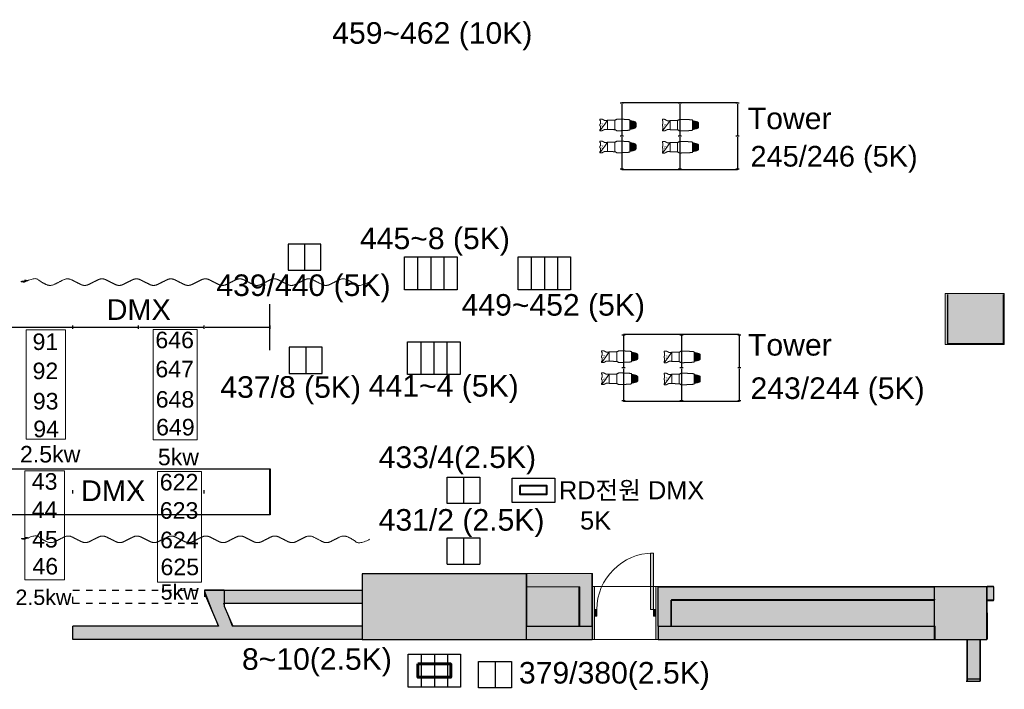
# Model space of a CAD drawing. Header units: millimetres. Extents: x -35700 to 37500, y -75689 to 43832.
# Tile 13 of 16: x 10188 to 25162, y -1532 to 8659. Entities that reach past the tile are written whole.
import ezdxf

# ---------------------------------------------------------------- set-up
doc = ezdxf.new("R2010")
doc.units = ezdxf.units.MM
doc.header["$LTSCALE"] = 250
doc.header["$PDMODE"] = 1
doc.header["$PDSIZE"] = -2
doc.linetypes.add('CENTER', pattern=[17, 15, -1, 0.00127, -0.99873])
doc.linetypes.add('HIDDEN', pattern=[0.8, 0.4, -0.4])
doc.layers.get('0').update_dxf_attribs({"lineweight": 25})
for name, color, linetype, lineweight in [('ASHADE', 7, 'Continuous', 25), ('BALCONY-1', 7, 'Continuous', 25), ('CI_SHEET', 7, 'Continuous', 25), ('CIR-N FLOOR', 7, 'Continuous', 25), ('DMX BOX', 7, 'Continuous', 25), ('Lighting-Incandescent', 7, 'Continuous', 5), ('None', 7, 'Continuous', 5), ('PROSENIUM ARCH', 7, 'Continuous', 25), ('채널', 7, 'Continuous', 25)]:
    doc.layers.add(name, color=color, linetype=linetype, lineweight=lineweight)
for name, color, linetype, lineweight, true_color in [('Ceiling-Main', 1, 'Continuous', 13, 0xff0000), ('NonPlot', 1, 'Continuous', 13, 0xff0000), ('NonPlot-Loci', 3, 'Continuous', 25, 0x00ff00), ('Sills', 1, 'Continuous', 13, 0xff0000), ('WAL', 9, 'Continuous', 25, 0x808080)]:
    doc.layers.add(name, color=color, linetype=linetype, lineweight=lineweight, true_color=true_color)
doc.styles.add('Arial', font='Arial')
doc.styles.add('Arial (bold)', font='Arial')

# ---------------------------------------------------------------- blocks, each defined once
blk = doc.blocks.new('A$C7AD42C26')
at = {"layer": 'CI_SHEET', "color": 7, "char_height": 252.1, "attachment_point": 1, "line_spacing_factor": 0.25, "style": 'Arial'}
for s, insert in [('43', (153, 1683)), ('44', (153, 1252)), ('45', (157, 803)), ('46', (163, 393))]:
    blk.add_mtext(s, dxfattribs=dict(at, insert=insert))
blk = doc.blocks.new('A$C12DD6020')
at = {"layer": 'CI_SHEET', "color": 7, "char_height": 252.1, "attachment_point": 1, "line_spacing_factor": 0.25, "style": 'Arial'}
for s, insert in [('622', (80, 1663)), ('623', (80, 1232)), ('624', (84, 784)), ('625', (91, 373))]:
    blk.add_mtext(s, dxfattribs=dict(at, insert=insert))
blk = doc.blocks.new('Light Instr ETC Source 4 Zoom 15-30deg 750W (2D)')
at = {"color": 255, "linetype": 'Continuous', "lineweight": 18, "transparency": 33554687}
blk.add_wipeout([(0, 334), (11, 334), (19, 327), (67, 327), (67, 331), (67, 332), (67, 332), (67, 333), (68, 333), (68, 334), (69, 334), (69, 334), (70, 334), (78, 334), (86, 334), (86, 334), (87, 334), (88, 334), (88, 333), (88, 333), (89, 332), (89, 332), (89, 331), (89, 318), (89, 308), (89, 306), (89, 304), (89, 303), (88, 301), (88, 300), (87, 298), (87, 297), (86, 296), (78, 281), (70, 266), (69, 265), (69, 263), (68, 262), (68, 260), (68, 259), (67, 257), (67, 256), (67, 254), (67, 240), (67, 221), (67, 221), (67, 220), (67, 220), (68, 220), (68, 219), (68, 219), (69, 219), (69, 219), (70, 219), (70, 219), (70, 219), (71, 218), (71, 218), (71, 218), (71, 217), (71, 217), (71, 162), (72, 108), (72, 108), (72, 107), (72, 106), (72, 105), (72, 104), (73, 104), (73, 103), (73, 102), (80, 90), (85, 81), (86, 79), (87, 78), (87, 76), (88, 75), (88, 73), (88, 71), (88, 69), (88, 68), (86, -8), (86, -23), (85, -37), (85, -50), (84, -62), (84, -72), (83, -82), (82, -90), (79, -118), (79, -118), (79, -119), (79, -119), (78, -120), (78, -120), (77, -120), (77, -121), (76, -121), (73, -121), (70, -121), (69, -121), (69, -121), (68, -121), (68, -121), (67, -122), (67, -122), (67, -123), (67, -123), (60, -151), (54, -180), (54, -180), (54, -180), (54, -180), (54, -181), (54, -181), (54, -181), (54, -181), (54, -181), (46, -201), (44, -204), (43, -207), (40, -209), (38, -211), (36, -213), (33, -214), (30, -214), (19, -215), (19, -215), (19, -215), (19, -215), (19, -215), (19, -215), (19, -215), (19, -215), (19, -215), (0, -215)], dxfattribs=at).dxf.layer = 'Lighting-Incandescent'
at = {"layer": 'Lighting-Incandescent', "color": 7, "linetype": 'Continuous', "lineweight": 18, "transparency": 33554687}
blk.add_rational_spline([(0, 334), (6, 334), (11, 334), (15, 330), (19, 327), (43, 327), (67, 327), (67, 329), (67, 331), (67, 334), (70, 334), (78, 334), (86, 334), (89, 334), (89, 331), (89, 319), (89, 308), (89, 301), (86, 296), (78, 281), (70, 266), (67, 260), (67, 254), (67, 237), (67, 221), (67, 219), (69, 219), (71, 219), (71, 217), (71, 163), (72, 108), (72, 105), (73, 102), (79, 91), (85, 81), (89, 75), (88, 68), (88, 38), (85, -59), (81, -104), (79, -118), (79, -121), (76, -121), (73, -121), (70, -121), (67, -121), (67, -123), (60, -152), (54, -180), (54, -181), (54, -181), (51, -189), (42, -213), (25, -215), (19, -215), (19, -215), (19, -215), (9, -215), (0, -215)], [1, 1, 1, 1, 1, 1, 1, 1, 1, 0.707066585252, 1, 1, 1, 0.707146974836, 1, 1, 1, 0.969867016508, 1, 1, 1, 0.969867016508, 1, 1, 1, 0.707106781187, 1, 0.708406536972, 1, 1, 1, 0.968171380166, 1, 1, 1, 0.964473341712, 1, 1, 1, 1, 1, 0.741812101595, 1, 1, 1, 0.781117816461, 1, 1, 1, 0.997959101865, 1, 1, 1, 1, 1, 0.998853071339, 1, 1, 1], degree=2, knots=[0, 0, 0, 0.011536, 0.011536, 0.022256, 0.022256, 0.070031, 0.070031, 0.07443, 0.07443, 0.078936, 0.078936, 0.094983, 0.094983, 0.099489, 0.099489, 0.122964, 0.122964, 0.135383, 0.135383, 0.169014, 0.169014, 0.181434, 0.181434, 0.214542, 0.214542, 0.217438, 0.217438, 0.22034, 0.22034, 0.329289, 0.329289, 0.335669, 0.335669, 0.36023, 0.36023, 0.373697, 0.373697, 0.433817, 0.568022, 0.628911, 0.628911, 0.638128, 0.638128, 0.651811, 0.651811, 0.660393, 0.660393, 0.787305, 0.787305, 0.788183, 0.788183, 0.825222, 0.90018, 0.93716, 0.93716, 0.938155, 0.938155, 1, 1, 1], dxfattribs=at)
at = {"color": 255, "linetype": 'Continuous', "lineweight": 18, "transparency": 33554687}
blk.add_wipeout([(0, 334), (-11, 334), (-19, 327), (-67, 327), (-67, 331), (-67, 332), (-67, 332), (-67, 333), (-68, 333), (-68, 334), (-69, 334), (-69, 334), (-70, 334), (-78, 334), (-86, 334), (-86, 334), (-87, 334), (-88, 334), (-88, 333), (-88, 333), (-89, 332), (-89, 332), (-89, 331), (-89, 318), (-89, 308), (-89, 306), (-89, 304), (-89, 303), (-88, 301), (-88, 300), (-87, 298), (-87, 297), (-86, 296), (-78, 281), (-70, 266), (-69, 265), (-69, 263), (-68, 262), (-68, 260), (-68, 259), (-67, 257), (-67, 256), (-67, 254), (-67, 240), (-67, 221), (-67, 221), (-67, 220), (-67, 220), (-68, 220), (-68, 219), (-68, 219), (-69, 219), (-69, 219), (-70, 219), (-70, 219), (-70, 219), (-71, 218), (-71, 218), (-71, 218), (-71, 217), (-71, 217), (-71, 162), (-72, 108), (-72, 108), (-72, 107), (-72, 106), (-72, 105), (-72, 104), (-73, 104), (-73, 103), (-73, 102), (-80, 90), (-85, 81), (-86, 79), (-87, 78), (-87, 76), (-88, 75), (-88, 73), (-88, 71), (-88, 69), (-88, 68), (-86, -8), (-86, -23), (-85, -37), (-85, -50), (-84, -62), (-84, -72), (-83, -82), (-82, -90), (-79, -118), (-79, -118), (-79, -119), (-79, -119), (-78, -120), (-78, -120), (-77, -120), (-77, -121), (-76, -121), (-73, -121), (-70, -121), (-69, -121), (-69, -121), (-68, -121), (-68, -121), (-67, -122), (-67, -122), (-67, -123), (-67, -123), (-60, -151), (-54, -180), (-54, -180), (-54, -180), (-54, -180), (-54, -181), (-54, -181), (-54, -181), (-54, -181), (-54, -181), (-46, -201), (-44, -204), (-43, -207), (-40, -209), (-38, -211), (-36, -213), (-33, -214), (-30, -214), (-19, -215), (-19, -215), (-19, -215), (-19, -215), (-19, -215), (-19, -215), (-19, -215), (-19, -215), (-19, -215), (0, -215)], dxfattribs=at).dxf.layer = 'Lighting-Incandescent'
at = {"layer": 'Lighting-Incandescent', "linetype": 'Continuous', "lineweight": 0, "transparency": 33554687}
blk.add_hatch(color=179, dxfattribs=at).paths.add_polyline_path([(70, -121), (68, -121), (67, -123), (54, -181), (48, -197), (45, -202), (41, -209), (37, -212), (35, -213), (33, -214), (31, -214), (19, -215), (-19, -215), (-30, -214), (-35, -213), (-36, -213), (-42, -207), (-50, -192), (-54, -180), (-67, -123), (-68, -121), (-70, -121)])
at = {"layer": 'Lighting-Incandescent', "color": 7, "linetype": 'Continuous', "lineweight": 5, "transparency": 33554687}
for p, q in [((-70, 219), (69, 219)), ((-72, 105), (72, 105)), ((-67, -121), (70, -121))]:
    blk.add_line(p, q, dxfattribs=at)
at = {"layer": 'Lighting-Incandescent', "color": 7, "linetype": 'Continuous', "lineweight": 13, "transparency": 33554687, "flags": 128}
blk.add_lwpolyline([(70, -121), (68, -121), (67, -123), (54, -181), (48, -197), (45, -202), (41, -209), (37, -212), (35, -213), (33, -214), (31, -214), (19, -215), (-19, -215), (-30, -214), (-35, -213), (-36, -213), (-42, -207), (-50, -192), (-54, -180), (-67, -123), (-68, -121), (-70, -121)], close=True, dxfattribs=at)
at = {"layer": 'Lighting-Incandescent', "color": 7, "linetype": 'Continuous', "lineweight": 18, "transparency": 33554687}
blk.add_rational_spline([(0, 334), (-6, 334), (-11, 334), (-15, 330), (-19, 327), (-43, 327), (-67, 327), (-67, 329), (-67, 331), (-67, 334), (-70, 334), (-78, 334), (-86, 334), (-89, 334), (-89, 331), (-89, 319), (-89, 308), (-89, 301), (-86, 296), (-78, 281), (-70, 266), (-67, 260), (-67, 254), (-67, 237), (-67, 221), (-67, 219), (-69, 219), (-71, 219), (-71, 217), (-71, 163), (-72, 108), (-72, 105), (-73, 102), (-79, 91), (-85, 81), (-89, 75), (-88, 68), (-88, 38), (-85, -59), (-81, -104), (-79, -118), (-79, -121), (-76, -121), (-73, -121), (-70, -121), (-67, -121), (-67, -123), (-60, -152), (-54, -180), (-54, -181), (-54, -181), (-51, -189), (-42, -213), (-25, -215), (-19, -215), (-19, -215), (-19, -215), (-9, -215), (0, -215)], [1, 1, 1, 1, 1, 1, 1, 1, 1, 0.707066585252, 1, 1, 1, 0.707146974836, 1, 1, 1, 0.969867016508, 1, 1, 1, 0.969867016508, 1, 1, 1, 0.707106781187, 1, 0.708406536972, 1, 1, 1, 0.968171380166, 1, 1, 1, 0.964473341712, 1, 1, 1, 1, 1, 0.741812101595, 1, 1, 1, 0.781117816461, 1, 1, 1, 0.997959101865, 1, 1, 1, 1, 1, 0.998853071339, 1, 1, 1], degree=2, knots=[0, 0, 0, 0.011536, 0.011536, 0.022256, 0.022256, 0.070031, 0.070031, 0.07443, 0.07443, 0.078936, 0.078936, 0.094983, 0.094983, 0.099489, 0.099489, 0.122964, 0.122964, 0.135383, 0.135383, 0.169014, 0.169014, 0.181434, 0.181434, 0.214542, 0.214542, 0.217438, 0.217438, 0.22034, 0.22034, 0.329289, 0.329289, 0.335669, 0.335669, 0.36023, 0.36023, 0.373697, 0.373697, 0.433817, 0.568022, 0.628911, 0.628911, 0.638128, 0.638128, 0.651811, 0.651811, 0.660393, 0.660393, 0.787305, 0.787305, 0.788183, 0.788183, 0.825222, 0.90018, 0.93716, 0.93716, 0.938155, 0.938155, 1, 1, 1], dxfattribs=at)
at = {"layer": 'None', "color": 7, "linetype": 'Continuous', "lineweight": 13, "transparency": 33554687}
blk.add_line((-88, 333), (71, 218), dxfattribs=at)
at = {"layer": 'None', "color": 7, "transparency": 33554687, "insert": (-20, 299), "char_height": 37.8, "width": 40.56, "attachment_point": 2, "rotation": 90, "line_spacing_factor": 0.962448, "style": 'Arial'}
blk.add_mtext('Z', dxfattribs=at)
at = {"layer": 'None', "color": 0, "flags": 1}
for tag in ['Frame_Size', 'Weight', '3D_Symbol_Name', 'Model_Name', 'Inst_Type', 'Wattage', 'Lamp', 'Frame_Size', 'Weight', 'Device_Type', 'Beam_Angle', 'Field_Angle', 'Remarks', 'Candlepower', 'Beam_Angle_2', 'Field_Angle_2', 'Num_Channels', 'FixtureID']:
    blk.add_attdef(tag, (-89, -215), '', height=0.18, dxfattribs=at)
blk = doc.blocks.new('1126.1.1.0.0 (2D)')
at = {"layer": 'None', "color": 7, "transparency": 33554687}
blk.add_blockref('Light Instr ETC Source 4 Zoom 15-30deg 750W (2D)', (0, 0), dxfattribs=at)
blk = doc.blocks.new('1127.1.1.0.0 (2D)')
at = {"layer": 'None', "color": 7, "transparency": 33554687}
blk.add_blockref('Light Instr ETC Source 4 Zoom 15-30deg 750W (2D)', (0, 0), dxfattribs=at)
blk = doc.blocks.new('1128.1.1.0.0 (2D)')
at = {"layer": 'None', "color": 7, "transparency": 33554687}
blk.add_blockref('Light Instr ETC Source 4 Zoom 15-30deg 750W (2D)', (0, 0), dxfattribs=at)
blk = doc.blocks.new('1129.1.1.0.0 (2D)')
at = {"layer": 'None', "color": 7, "transparency": 33554687}
blk.add_blockref('Light Instr ETC Source 4 Zoom 15-30deg 750W (2D)', (0, 0), dxfattribs=at)
blk = doc.blocks.new('1130.1.1.0.0 (2D)')
at = {"layer": 'None', "color": 7, "transparency": 33554687}
blk.add_blockref('Light Instr ETC Source 4 Zoom 15-30deg 750W (2D)', (0, 0), dxfattribs=at)
blk = doc.blocks.new('1131.1.1.0.0 (2D)')
at = {"layer": 'None', "color": 7, "transparency": 33554687}
blk.add_blockref('Light Instr ETC Source 4 Zoom 15-30deg 750W (2D)', (0, 0), dxfattribs=at)
blk = doc.blocks.new('1132.1.1.0.0 (2D)')
at = {"layer": 'None', "color": 7, "transparency": 33554687}
blk.add_blockref('Light Instr ETC Source 4 Zoom 15-30deg 750W (2D)', (0, 0), dxfattribs=at)
blk = doc.blocks.new('1133.1.1.0.0 (2D)')
at = {"layer": 'None', "color": 7, "transparency": 33554687}
blk.add_blockref('Light Instr ETC Source 4 Zoom 15-30deg 750W (2D)', (0, 0), dxfattribs=at)
blk = doc.blocks.new('Soft Goods (2D)-3')
at = {"layer": 'None', "color": 12, "linetype": 'Continuous', "lineweight": 13, "true_color": 0xdd0000, "transparency": 33554687}
for points, knots in [([(-5240, 0), (-5320, 9), (-5280, 12), (-5240, 15), (-5200, 18), (-5160, 21), (-5240, 30)], [0, 0, 0, 0.333429, 0.333429, 0.666762, 0.666762, 1, 1, 1]), ([(0, 0), (-158, -80), (-257, 2), (-394, 66), (-459, 33), (-524, 0), (-589, -33), (-655, -67), (-786, 0), (-917, 67), (-983, 33), (-1048, 0), (-1113, -33), (-1179, -67), (-1245, -33), (-1310, 0), (-1375, 33), (-1441, 67), (-1507, 33), (-1572, 0), (-1637, -33), (-1703, -67), (-1769, -33), (-1834, 0), (-1899, 33), (-1965, 67), (-2031, 33), (-2096, 0), (-2161, -33), (-2227, -67), (-2293, -33), (-2358, 0), (-2423, 33), (-2489, 67), (-2554, 33), (-2620, 0), (-2686, -33), (-2751, -67), (-2817, -33), (-2882, 0), (-2948, 33), (-3013, 67), (-3078, 33), (-3144, 0), (-3210, -33), (-3275, -67), (-3340, -33), (-3406, 0), (-3472, 33), (-3537, 67), (-3602, 33), (-3668, 0), (-3734, -33), (-3799, -67), (-3864, -33), (-3930, 0), (-3996, 33), (-4061, 67), (-4126, 33), (-4192, 0), (-4258, -33), (-4323, -67), (-4388, -33), (-4454, 0), (-4519, 33), (-4585, 67), (-4716, 0), (-4846, -66), (-4983, -2), (-5082, 80), (-5240, 0)], [0, 0, 0, 0.025448, 0.050895, 0.076343, 0.076343, 0.101898, 0.101898, 0.12756, 0.153221, 0.178883, 0.178883, 0.204545, 0.204545, 0.230207, 0.230207, 0.255868, 0.255868, 0.28153, 0.28153, 0.307191, 0.307191, 0.332853, 0.332853, 0.358514, 0.358514, 0.384175, 0.384175, 0.409836, 0.409836, 0.435497, 0.435497, 0.461158, 0.461158, 0.486819, 0.486819, 0.512479, 0.512479, 0.53814, 0.53814, 0.5638, 0.5638, 0.589461, 0.589461, 0.615121, 0.615121, 0.640781, 0.640781, 0.666441, 0.666441, 0.692101, 0.692101, 0.71776, 0.71776, 0.74342, 0.74342, 0.76908, 0.76908, 0.794739, 0.794739, 0.820398, 0.820398, 0.846058, 0.846058, 0.871716, 0.871716, 0.897372, 0.923029, 0.948686, 0.974343, 1, 1, 1])]:
    blk.add_open_spline(points, degree=2, knots=knots, dxfattribs=at)
at = {"layer": 'NonPlot-Loci', "linetype": 'Continuous', "lineweight": 5}
blk.add_point((0, 0), dxfattribs=at)
blk = doc.blocks.new('Soft Goods (2D)-4')
at = {"layer": 'None', "color": 12, "linetype": 'Continuous', "lineweight": 13, "true_color": 0xdd0000, "transparency": 33554687}
for points, knots in [([(-5240, 0), (-5320, 9), (-5280, 12), (-5240, 15), (-5200, 18), (-5160, 21), (-5240, 30)], [0, 0, 0, 0.333429, 0.333429, 0.666762, 0.666762, 1, 1, 1]), ([(0, 0), (-158, -80), (-257, 2), (-394, 66), (-459, 33), (-524, 0), (-589, -33), (-655, -67), (-786, 0), (-917, 67), (-983, 33), (-1048, 0), (-1113, -33), (-1179, -67), (-1245, -33), (-1310, 0), (-1375, 33), (-1441, 67), (-1507, 33), (-1572, 0), (-1637, -33), (-1703, -67), (-1769, -33), (-1834, 0), (-1899, 33), (-1965, 67), (-2031, 33), (-2096, 0), (-2161, -33), (-2227, -67), (-2293, -33), (-2358, 0), (-2423, 33), (-2489, 67), (-2554, 33), (-2620, 0), (-2686, -33), (-2751, -67), (-2817, -33), (-2882, 0), (-2948, 33), (-3013, 67), (-3078, 33), (-3144, 0), (-3210, -33), (-3275, -67), (-3340, -33), (-3406, 0), (-3472, 33), (-3537, 67), (-3602, 33), (-3668, 0), (-3734, -33), (-3799, -67), (-3864, -33), (-3930, 0), (-3996, 33), (-4061, 67), (-4126, 33), (-4192, 0), (-4258, -33), (-4323, -67), (-4388, -33), (-4454, 0), (-4519, 33), (-4585, 67), (-4716, 0), (-4846, -66), (-4983, -2), (-5082, 80), (-5240, 0)], [0, 0, 0, 0.025448, 0.050895, 0.076343, 0.076343, 0.101898, 0.101898, 0.12756, 0.153221, 0.178883, 0.178883, 0.204545, 0.204545, 0.230207, 0.230207, 0.255868, 0.255868, 0.28153, 0.28153, 0.307191, 0.307191, 0.332853, 0.332853, 0.358514, 0.358514, 0.384175, 0.384175, 0.409836, 0.409836, 0.435497, 0.435497, 0.461158, 0.461158, 0.486819, 0.486819, 0.512479, 0.512479, 0.53814, 0.53814, 0.5638, 0.5638, 0.589461, 0.589461, 0.615121, 0.615121, 0.640781, 0.640781, 0.666441, 0.666441, 0.692101, 0.692101, 0.71776, 0.71776, 0.74342, 0.74342, 0.76908, 0.76908, 0.794739, 0.794739, 0.820398, 0.820398, 0.846058, 0.846058, 0.871716, 0.871716, 0.897372, 0.923029, 0.948686, 0.974343, 1, 1, 1])]:
    blk.add_open_spline(points, degree=2, knots=knots, dxfattribs=at)
at = {"layer": 'NonPlot-Loci', "linetype": 'Continuous', "lineweight": 5}
blk.add_point((0, 0), dxfattribs=at)
blk = doc.blocks.new('Group-78')
at = {"color": 7, "linetype": 'Continuous', "lineweight": 13, "transparency": 33554687}
for p, q in [((-465, 50), (-465, -50)), ((465, 50), (465, -50))]:
    blk.add_line(p, q, dxfattribs=at)
blk = doc.blocks.new('Group-79')
at = {"linetype": 'Continuous', "lineweight": 0, "true_color": 0x00ffff, "transparency": 33554687}
for points in [[(-465, 50), (-430, 50), (-430, -50), (-465, -50)], [(430, 50), (465, 50), (465, -50), (430, -50)]]:
    blk.add_hatch(color=4, dxfattribs=at).paths.add_polyline_path(points)
at = {"color": 7, "linetype": 'Continuous', "lineweight": 13, "transparency": 33554687, "flags": 128}
for points in [[(-465, 50), (-430, 50), (-430, -50), (-465, -50)], [(430, 50), (465, 50), (465, -50), (430, -50)]]:
    blk.add_lwpolyline(points, close=True, dxfattribs=at)
blk = doc.blocks.new('Group-80')
at = {"color": 7, "linetype": 'Continuous', "lineweight": 13, "transparency": 33554687}
for p, q in [((-465, 50), (-430, 50)), ((-430, 50), (-430, -50)), ((465, 50), (430, 50)), ((430, 50), (430, -50)), ((-465, -50), (-430, -50)), ((465, -50), (430, -50))]:
    blk.add_line(p, q, dxfattribs=at)
at = {"color": 7, "transparency": 33554687}
for name in ['Group-78', 'Group-79']:
    blk.add_blockref(name, (0, 0), dxfattribs=at)
blk = doc.blocks.new('Group-81')
at = {"color": 7, "linetype": 'Continuous', "lineweight": 13, "transparency": 33554687}
blk.add_arc((-430, 50), 860, 0, 90, dxfattribs=at)
blk = doc.blocks.new('Group-82')
at = {"linetype": 'Continuous', "lineweight": 0, "true_color": 0x00ffff, "transparency": 33554687}
blk.add_hatch(color=4, dxfattribs=at).paths.add_polyline_path([(-430, 50), (-430, 910), (-385.55, 910), (-385.55, 50)])
at = {"color": 7, "linetype": 'Continuous', "lineweight": 13, "transparency": 33554687, "flags": 128}
blk.add_lwpolyline([(-430, 50), (-430, 910), (-385.55, 910), (-385.55, 50)], close=True, dxfattribs=at)
blk = doc.blocks.new('Group-83')
at = {"color": 7, "linetype": 'Continuous', "lineweight": 13, "transparency": 33554687}
for p, q in [((-430, 50), (-430, 910)), ((-430, 910), (-385.55, 910)), ((-385.55, 50), (-385.55, 910)), ((-430, 50), (-385.55, 50))]:
    blk.add_line(p, q, dxfattribs=at)
at = {"color": 7, "transparency": 33554687}
blk.add_blockref('Group-82', (0, 0), dxfattribs=at)
blk = doc.blocks.new('Group-84')
at = {"layer": 'Sills', "color": 7, "transparency": 33554687}
blk.add_blockref('Group-83', (0, 0), dxfattribs=at)
blk = doc.blocks.new('Group-85')
at = {"color": 7, "linetype": 'Continuous', "lineweight": 13, "transparency": 33554687}
for p, q in [((-465, 404), (465, 404)), ((-465, -404), (465, -404))]:
    blk.add_line(p, q, dxfattribs=at)
blk = doc.blocks.new('Door (2D)-9')
at = {"color": 7, "linetype": 'Continuous', "lineweight": 13, "transparency": 33554687, "flags": 128}
for points in [[(-465, 0), (-465, 404), (-465, 404), (-465, 404)], [(465, 0), (465, 404), (465, 404), (465, 404)], [(-465, 0), (-465, -404), (-465, -404), (-465, -404)], [(465, 0), (465, -404), (465, -404), (465, -404)]]:
    blk.add_lwpolyline(points, dxfattribs=at)
at = {"layer": 'NonPlot', "color": 7, "linetype": 'Continuous', "lineweight": 5, "transparency": 33554687}
for p in [(-465, 0), (465, 0)]:
    blk.add_point(p, dxfattribs=at)
at = {"color": 7, "transparency": 33554687}
for name in ['Group-84', 'Group-80']:
    blk.add_blockref(name, (0, 0), dxfattribs=at)
at = {"layer": 'Ceiling-Main', "color": 7, "transparency": 33554687}
blk.add_blockref('Group-85', (0, 0), dxfattribs=at)
at = {"layer": 'Sills', "color": 7, "transparency": 33554687}
blk.add_blockref('Group-81', (0, 0), dxfattribs=at)
blk = doc.blocks.new('Group-86')
at = {"layer": 'None', "color": 1, "linetype": 'Continuous', "lineweight": 25, "true_color": 0xff0000, "transparency": 33554687}
for p, q in [((25000, -25), (25000, 25)), ((26000, -25), (26000, 25)), ((27000, -25), (27000, 25)), ((28000, -25), (28000, 25))]:
    blk.add_line(p, q, dxfattribs=at)
blk = doc.blocks.new('Lighting Pipe (2D)')
at = {"layer": 'None', "color": 1, "linetype": 'Continuous', "lineweight": 25, "true_color": 0xff0000, "transparency": 33554687}
blk.add_line((27999, -350), (27999, 350), dxfattribs=at)
at = {"layer": 'None', "color": 1, "linetype": 'Continuous', "lineweight": 25, "true_color": 0xff0000, "transparency": 33554687, "flags": 128}
blk.add_lwpolyline([(28000, -350), (0, -350), (0, 350), (28000, 350)], close=True, dxfattribs=at)
at = {"layer": 'None', "color": 1, "true_color": 0xff0000, "transparency": 33554687}
blk.add_blockref('Group-86', (0, 0), dxfattribs=at)
blk = doc.blocks.new('Group-87')
at = {"layer": 'None', "color": 1, "linetype": 'Continuous', "lineweight": 25, "true_color": 0xff0000, "transparency": 33554687}
for p, q in [((25000, -25), (25000, 25)), ((26000, -25), (26000, 25)), ((27000, -25), (27000, 25)), ((28000, -25), (28000, 25))]:
    blk.add_line(p, q, dxfattribs=at)
blk = doc.blocks.new('Group-88')
at = {"layer": 'None', "color": 1, "linetype": 'Continuous', "lineweight": 25, "true_color": 0xff0000, "transparency": 33554687}
for p, q in [((24012.5, 0), (24987.5, 0)), ((25012.5, 0), (25987.5, 0)), ((26012.5, 0), (26987.5, 0)), ((27012.5, 0), (28000, 0))]:
    blk.add_line(p, q, dxfattribs=at)
blk = doc.blocks.new('Lighting Pipe (2D)-1')
at = {"layer": 'None', "color": 1, "linetype": 'Continuous', "lineweight": 25, "true_color": 0xff0000, "transparency": 33554687}
blk.add_line((27999, -350), (27999, 350), dxfattribs=at)
at = {"layer": 'None', "color": 1, "true_color": 0xff0000, "transparency": 33554687}
for name in ['Group-87', 'Group-88']:
    blk.add_blockref(name, (0, 0), dxfattribs=at)
blk = doc.blocks.new('Group-96')
at = {"layer": 'None', "color": 1, "linetype": 'Continuous', "lineweight": 25, "true_color": 0xff0000, "transparency": 33554687}
for p, q in [((10, 905), (10, 855)), ((510, 905), (510, 855)), ((1010, 905), (1010, 855)), ((10, 25), (10, -25)), ((510, 25), (510, -25)), ((1010, 25), (1010, -25)), ((10, -855), (10, -905)), ((510, -855), (510, -905)), ((1010, -855), (1010, -905))]:
    blk.add_line(p, q, dxfattribs=at)
blk = doc.blocks.new('Group-97')
at = {"layer": 'None', "color": 1, "linetype": 'Continuous', "lineweight": 25, "true_color": 0xff0000, "transparency": 33554687}
for p, q in [((0, 880), (10, 880)), ((0, 880), (0, -880)), ((22.5, 880), (497.5, 880)), ((522.5, 880), (997.5, 880)), ((1010, 880), (1020, 880)), ((1020, 880), (1020, -880)), ((0, 0), (10, 0)), ((22.5, 0), (497.5, 0)), ((522.5, 0), (997.5, 0)), ((1010, 0), (1020, 0)), ((0, -880), (10, -880)), ((22.5, -880), (497.5, -880)), ((522.5, -880), (997.5, -880)), ((1010, -880), (1020, -880))]:
    blk.add_line(p, q, dxfattribs=at)
blk = doc.blocks.new('Lighting Pipe Ladder (2D)-2')
at = {"layer": 'None', "color": 1, "true_color": 0xff0000, "transparency": 33554687}
for name in ['Group-96', 'Group-97']:
    blk.add_blockref(name, (0, 0), dxfattribs=at)
blk = doc.blocks.new('Group-98')
at = {"layer": 'None', "color": 1, "linetype": 'Continuous', "lineweight": 25, "true_color": 0xff0000, "transparency": 33554687}
for p, q in [((10, 905), (10, 855)), ((510, 905), (510, 855)), ((1010, 905), (1010, 855)), ((10, 25), (10, -25)), ((510, 25), (510, -25)), ((1010, 25), (1010, -25)), ((10, -855), (10, -905)), ((510, -855), (510, -905)), ((1010, -855), (1010, -905))]:
    blk.add_line(p, q, dxfattribs=at)
blk = doc.blocks.new('Group-99')
at = {"layer": 'None', "color": 1, "linetype": 'Continuous', "lineweight": 25, "true_color": 0xff0000, "transparency": 33554687}
for p, q in [((0, 880), (10, 880)), ((0, 880), (0, -880)), ((22.5, 880), (497.5, 880)), ((522.5, 880), (997.5, 880)), ((1010, 880), (1020, 880)), ((1020, 880), (1020, -880)), ((0, 0), (10, 0)), ((22.5, 0), (497.5, 0)), ((522.5, 0), (997.5, 0)), ((1010, 0), (1020, 0)), ((0, -880), (10, -880)), ((22.5, -880), (497.5, -880)), ((522.5, -880), (997.5, -880)), ((1010, -880), (1020, -880))]:
    blk.add_line(p, q, dxfattribs=at)
blk = doc.blocks.new('Lighting Pipe Ladder (2D)-3')
at = {"layer": 'None', "color": 1, "true_color": 0xff0000, "transparency": 33554687}
for name in ['Group-98', 'Group-99']:
    blk.add_blockref(name, (0, 0), dxfattribs=at)

msp = doc.modelspace()

# ---------------------------------------------------------------- linework, layer by layer
at = {"color": 7, "linetype": 'Continuous', "lineweight": 13, "transparency": 33554687}
for p, q in [((18901, 35), (18930, 35)), ((18901, -773), (18901, 35)), ((19860, 35), (19899, 35)), ((19899, -773), (19899, 35)), ((18901, -773), (18930, -773)), ((19860, -773), (19899, -773))]:
    msp.add_line(p, q, dxfattribs=at)
at = {"color": 40, "linetype": 'Continuous', "true_color": 0xffbf00, "transparency": 33554687}
for points in [[(18901, -773), (18901, 35), (18930, -773), (18930, 35)], [(19860, -773), (19860, 35), (19899, -773), (19899, 35)]]:
    msp.add_solid(points, dxfattribs=at)
at = {"layer": 'BALCONY-1', "color": 5, "lineweight": 40, "true_color": 0x0000ff, "flags": 128}
msp.add_lwpolyline([(17797, 1568), (18201, 1568), (18201, 1431), (17797, 1431)], close=True, dxfattribs=at)
at = {"layer": 'BALCONY-1', "color": 7, "lineweight": 60, "flags": 128}
msp.add_lwpolyline([(16244, -1146), (16744, -1146), (16744, -1348), (16244, -1348)], close=True, dxfattribs=at)
at = {"layer": 'CIR-N FLOOR', "color": 7, "linetype": 'Continuous'}
for p, q in [((14769, 5245), (14269, 5245)), ((14269, 5245), (14269, 4845)), ((14519, 5251), (14519, 4851)), ((14769, 4845), (14769, 5245)), ((16040, 4549), (16040, 5049)), ((16040, 5049), (16840, 5049)), ((16240, 5049), (16240, 4549)), ((16440, 5049), (16440, 4549)), ((16640, 5049), (16640, 4549)), ((16840, 5049), (16840, 4549)), ((17767, 5049), (18567, 5049)), ((17767, 4549), (17767, 5049)), ((17967, 5049), (17967, 4549)), ((18167, 5049), (18167, 4549)), ((18367, 5049), (18367, 4549)), ((18567, 5049), (18567, 4549)), ((14269, 4845), (14769, 4845)), ((16840, 4549), (16040, 4549)), ((18567, 4549), (17767, 4549)), ((16086, 3258), (16086, 3758)), ((16086, 3758), (16886, 3758)), ((16286, 3758), (16286, 3258)), ((16486, 3758), (16486, 3258)), ((16686, 3758), (16686, 3258)), ((16886, 3758), (16886, 3258)), ((14287, 3674), (14287, 3274)), ((14787, 3674), (14287, 3674)), ((14537, 3674), (14537, 3274)), ((14787, 3274), (14787, 3674)), ((14287, 3274), (14787, 3274)), ((16886, 3258), (16086, 3258)), ((16688, 1695), (17188, 1695)), ((16688, 1295), (16688, 1695)), ((16938, 1695), (16938, 1295)), ((17188, 1695), (17188, 1295)), ((17188, 1295), (16688, 1295)), ((16688, 373), (16688, 773)), ((16688, 773), (17188, 773)), ((16938, 773), (16938, 373)), ((17188, 773), (17188, 373)), ((16094, -1498), (16094, -998)), ((16094, -998), (16894, -998)), ((16294, -998), (16294, -1498)), ((16494, -998), (16494, -1498)), ((16694, -998), (16694, -1498)), ((16894, -998), (16894, -1498)), ((17167, -1508), (17167, -1108)), ((17167, -1108), (17667, -1108)), ((17417, -1108), (17417, -1508)), ((17667, -1108), (17667, -1508)), ((16894, -1498), (16094, -1498)), ((17667, -1508), (17167, -1508))]:
    msp.add_line(p, q, dxfattribs=at)
at = {"layer": 'CIR-N FLOOR', "color": 7}
msp.add_line((16688, 373), (17188, 373), dxfattribs=at)
at = {"layer": 'DMX BOX', "color": 5, "linetype": 'CENTER', "true_color": 0x0000ff, "flags": 128}
msp.add_lwpolyline([(17677, 1681), (18325, 1681), (18325, 1311), (17677, 1311)], close=True, dxfattribs=at)
at = {"layer": 'None', "color": 7, "linetype": 'Continuous', "lineweight": 13, "transparency": 33554687}
for p, q in [((25162, 4494), (24262, 4494)), ((24262, 3714), (24262, 4494)), ((25162, 3714), (25162, 4494)), ((25162, 3714), (24262, 3714)), ((15399, 227), (17899, 227)), ((15399, 227), (15399, -573)), ((17899, 229), (18901, 229)), ((17899, 227), (17899, -573)), ((18901, 229), (18901, -773)), ((17899, 29), (18701, 29)), ((17917, 27), (18705, 27)), ((18701, 29), (18701, -573)), ((18705, -573), (18705, 27)), ((19899, 35), (24112, 35)), ((19899, 35), (19899, -773)), ((24094, 35), (24900, 39)), ((24904, -768), (24900, 39)), ((24900, 39), (24900, -185)), ((24900, 39), (25000, 39)), ((25000, 39), (25000, -185)), ((12998, -27), (15389, -27)), ((12998, -27), (13204, -573)), ((13287, -227), (15389, -227)), ((13287, -227), (13418, -573)), ((20099, -165), (24112, -165)), ((20099, -165), (20099, -571)), ((24900, -185), (25000, -185)), ((10996, -573), (13204, -573)), ((10996, -773), (10996, -573)), ((13418, -573), (15399, -573)), ((18701, -573), (17899, -573)), ((17917, -573), (18705, -573)), ((20099, -571), (24110, -571)), ((24110, -773), (24110, -571)), ((10996, -773), (15399, -773)), ((15399, -773), (17899, -773)), ((15399, -773), (15399, -773)), ((18901, -773), (17899, -773)), ((17899, -773), (17899, -773)), ((19899, -773), (24110, -773)), ((24098, -772), (24904, -768)), ((24592, -773), (24592, -1408)), ((24792, -773), (24792, -1408)), ((24592, -1408), (24792, -1408))]:
    msp.add_line(p, q, dxfattribs=at)
at = {"layer": 'None', "color": 7, "linetype": 'Continuous', "lineweight": 13, "transparency": 33554687, "flags": 128}
for points in [[(10284, 3937), (10884, 3937), (10884, 2277), (10284, 2277)], [(12215, 3946), (12885, 3946), (12885, 2266), (12215, 2266)], [(10268, 1795), (10868, 1795), (10868, 135), (10268, 135)], [(12284, 1781), (12954, 1781), (12954, 101), (12284, 101)]]:
    msp.add_lwpolyline(points, close=True, dxfattribs=at)
at = {"layer": 'None', "color": 7, "linetype": 'Continuous', "transparency": 33554687}
msp.add_solid([(25162, 3714), (24262, 3714), (25162, 4494), (24262, 4494)], dxfattribs=at)
at = {"layer": 'None', "color": 40, "linetype": 'Continuous', "true_color": 0xffbf00, "transparency": 33554687}
for points in [[(15399, -773), (15399, 227), (17899, -773), (17899, 227)], [(17899, 29), (17899, 229), (18701, 29), (18901, 229)], [(18701, 29), (18901, 229), (18701, -573), (18901, -773)], [(20099, -165), (19899, 35), (24112, -165), (24112, 35)], [(19899, 35), (20099, -165), (19899, -773), (20099, -571)], [(24098, -772), (24094, 35), (24904, -768), (24900, 39)], [(24900, 39), (25000, 39), (24900, -185), (25000, -185)], [(13287, -227), (12998, -27), (15389, -227), (15389, -27)], [(12998, -27), (13287, -227), (13204, -573), (13418, -573)], [(10996, -773), (10996, -573), (15399, -773), (15399, -573)], [(18701, -573), (18901, -773), (17899, -573), (17899, -773)], [(19899, -773), (20099, -571), (24110, -773), (24110, -571)], [(24592, -773), (24792, -773), (24592, -1408), (24792, -1408)]]:
    msp.add_solid(points, dxfattribs=at)
at = {"layer": 'PROSENIUM ARCH', "color": 7}
for p, q in [((18896, -573), (18896, 227)), ((18696, -573), (18696, 27)), ((13296, -23), (12996, -23)), ((12996, -23), (12996, -73)), ((12996, -73), (13210, -573)), ((13296, -23), (13296, -265)), ((13296, -23), (15396, -23)), ((13296, -223), (15396, -223)), ((13296, -265), (13428, -573)), ((13210, -573), (10996, -573)), ((10996, -773), (10996, -573)), ((15396, -573), (13428, -573)), ((17896, -573), (18896, -573)), ((18896, -573), (18896, -773)), ((15396, -773), (10996, -773)), ((17896, -773), (18896, -773)), ((24596, -773), (24596, -1373)), ((24796, -773), (24796, -1373)), ((24596, -1373), (24796, -1373))]:
    msp.add_line(p, q, dxfattribs=at)
at = {"layer": 'PROSENIUM ARCH', "color": 5, "linetype": 'HIDDEN', "true_color": 0x0000ff}
for p, q in [((10996, -23), (12996, -23)), ((10996, -223), (10996, -23)), ((12996, -23), (12996, -223)), ((10996, -223), (12996, -223))]:
    msp.add_line(p, q, dxfattribs=at)
at = {"layer": 'PROSENIUM ARCH', "color": 7, "linetype": 'Continuous'}
for p, q in [((24584, -1408), (24796, -1408)), ((24596, -1373), (24596, -1408)), ((24796, -1373), (24796, -1408))]:
    msp.add_line(p, q, dxfattribs=at)
at = {"layer": 'PROSENIUM ARCH', "color": 7, "flags": 128}
msp.add_lwpolyline([(17896, 227), (15396, 227), (15396, -773), (17896, -773)], close=True, dxfattribs=at)
at = {"layer": 'PROSENIUM ARCH', "color": 7, "linetype": 'Continuous'}
for points in [[(15396, 227), (15396, -773), (17896, 227), (17896, -773)], [(17896, 227), (17896, -773), (18896, 227), (18896, -773)], [(12996, -23), (12996, -73), (13296, -23), (13296, -265)], [(12996, -73), (13210, -573), (13296, -265), (13428, -573)], [(13296, -23), (13296, -223), (15396, -23), (15396, -223)], [(10996, -573), (10996, -773), (15396, -573), (15396, -773)], [(24596, -773), (24596, -1373), (24796, -773), (24796, -1373)], [(24796, -773), (24796, -1408), (24596, -773), (24596, -1408)]]:
    msp.add_solid(points, dxfattribs=at)
at = {"layer": 'WAL', "color": 7, "linetype": 'Continuous'}
for p, q in [((24296, 4477), (24296, 3727)), ((25146, 4477), (25146, 3727)), ((25146, 3727), (24296, 3727))]:
    msp.add_line(p, q, dxfattribs=at)
at = {"layer": 'WAL', "color": 7}
for p, q in [((19896, -573), (19896, 27)), ((19896, 27), (24096, 27)), ((24996, 27), (24896, 27)), ((24996, 27), (24996, -173)), ((20096, -573), (20096, -173)), ((20096, -173), (24096, -173)), ((24996, -173), (24896, -173)), ((19896, -573), (19896, -773)), ((19896, -573), (24096, -573)), ((19896, -773), (24096, -773))]:
    msp.add_line(p, q, dxfattribs=at)
at = {"layer": 'WAL', "color": 7, "flags": 128}
msp.add_lwpolyline([(24896, 27), (24096, 27), (24096, -773), (24896, -773)], close=True, dxfattribs=at)
at = {"layer": 'WAL', "color": 7, "linetype": 'Continuous'}
for points in [[(24296, 4477), (24296, 3727), (25146, 4477), (25146, 3727)], [(19896, 27), (19896, -773), (24896, 27), (24896, -773)], [(24896, 27), (24896, -173), (24996, 27), (24996, -173)]]:
    msp.add_solid(points, dxfattribs=at)

# ---------------------------------------------------------------- block references
at = {"color": 7, "transparency": 33554687, "xscale": -1}
msp.add_blockref('Door (2D)-9', (19395, -369), dxfattribs=at)
at = {"layer": 'None', "color": 1, "true_color": 0xff0000, "transparency": 33554687, "rotation": 90}
for name, p in [('1126.1.1.0.0 (2D)', (19346, 7057, 7000)), ('1128.1.1.0.0 (2D)', (20298, 7054, 7000)), ('1127.1.1.0.0 (2D)', (19346, 6722, 7000)), ('1129.1.1.0.0 (2D)', (20298, 6718, 7000)), ('1130.1.1.0.0 (2D)', (19372, 3531, 7000)), ('1132.1.1.0.0 (2D)', (20323, 3527, 7000)), ('1131.1.1.0.0 (2D)', (19372, 3195, 7000)), ('1133.1.1.0.0 (2D)', (20323, 3191, 7000))]:
    msp.add_blockref(name, p, dxfattribs=at)
at = {"layer": 'None', "color": 12, "true_color": 0xdd0000, "transparency": 33554687}
for name, p in [('Soft Goods (2D)-4', (15500, 4665)), ('Soft Goods (2D)-3', (15509, 751))]:
    msp.add_blockref(name, p, dxfattribs=at)
at = {"layer": 'None', "color": 1, "true_color": 0xff0000, "transparency": 33554687}
for name, p in [('Lighting Pipe (2D)-1', (-14005, 3981, 9000)), ('Lighting Pipe (2D)', (-14005, 1472, 9000))]:
    msp.add_blockref(name, p, dxfattribs=at)
at = {"layer": '채널', "color": 7}
for name, p in [('A$C7AD42C26', (10218, 75)), ('A$C12DD6020', (12238, 84))]:
    msp.add_blockref(name, p, dxfattribs=at)

# ---------------------------------------------------------------- texts
at = {"layer": 'ASHADE', "color": 7, "char_height": 328, "attachment_point": 1, "line_spacing_factor": 0.25, "style": 'Arial'}
for insert in [(21261, 7321), (21264, 3875)]:
    msp.add_mtext('Tower', dxfattribs=dict(at, insert=insert))
at = {"layer": 'CIR-N FLOOR', "color": 7, "attachment_point": 1, "line_spacing_factor": 0.25, "style": 'Arial'}
for s, insert, char_height in [('459~462 (10K)', (14941, 8621), 327.98), ('245/246 (5K)', (21302, 6738), 314.65), ('445~8 (5K)', (15363, 5495), 328), ('439/440 (5K)', (13179, 4782), 327.98), ('449~452 (5K)', (16908, 4483), 327.98), ('437/8 (5K)', (13239, 3233), 328), ('441~4 (5K)', (15497, 3251), 328), ('243/244 (5K)', (21302, 3215), 327.98), ('433/4(2.5K)', (15647, 2165), 327.98), ('431/2 (2.5K)', (15647, 1211), 327.98), ('8~10(2.5K)', (13568, -907), 328), ('379/380(2.5K)', (17780, -1116), 327.98)]:
    msp.add_mtext(s, dxfattribs=dict(at, insert=insert, char_height=char_height))
at = {"layer": 'DMX BOX', "color": 5, "true_color": 0x0000ff, "insert": (18390, 1636), "char_height": 275.3, "attachment_point": 1, "line_spacing_factor": 0.251004, "style": 'Arial (bold)'}
msp.add_mtext('RD전원 DMX\\P\\P\\P\\P   5K', dxfattribs=at)
at = {"layer": 'None', "color": 5, "true_color": 0x0000ff, "transparency": 33554687, "char_height": 314.7, "attachment_point": 1, "line_spacing_factor": 0.962448, "style": 'Arial (bold)'}
for insert in [(11509, 4405), (11120, 1648)]:
    msp.add_mtext('DMX', dxfattribs=dict(at, insert=insert))
at = {"layer": '채널', "color": 7, "attachment_point": 1, "line_spacing_factor": 0.25, "style": 'Arial'}
for s, insert, char_height in [('646', (12251, 3911), 251.7), ('91', (10383, 3884), 251.7), ('92', (10383, 3440), 251.7), ('647', (12251, 3468), 251.7), ('648', (12256, 3007), 251.7), ('93', (10387, 2979), 251.7), ('94', (10394, 2557), 251.7), ('649', (12262, 2584), 251.7), ('2.5kw', (10192, 2172), 251.7), ('5kw', (12289, 2130), 251.7), ('2.5kw', (10123, -14), 233.4), ('5kw', (12331, 66), 233.4)]:
    msp.add_mtext(s, dxfattribs=dict(at, insert=insert, char_height=char_height))

# ---------------------------------------------------------------- next in the draw order: block references
at = {"layer": 'None', "color": 1, "true_color": 0xff0000, "transparency": 33554687, "rotation": 270}
for name, p in [('Lighting Pipe Ladder (2D)-2', (20226, 7396, 7000)), ('Lighting Pipe Ladder (2D)-3', (20252, 3869, 7000))]:
    msp.add_blockref(name, p, dxfattribs=at)

doc.saveas('drawing.dxf')
